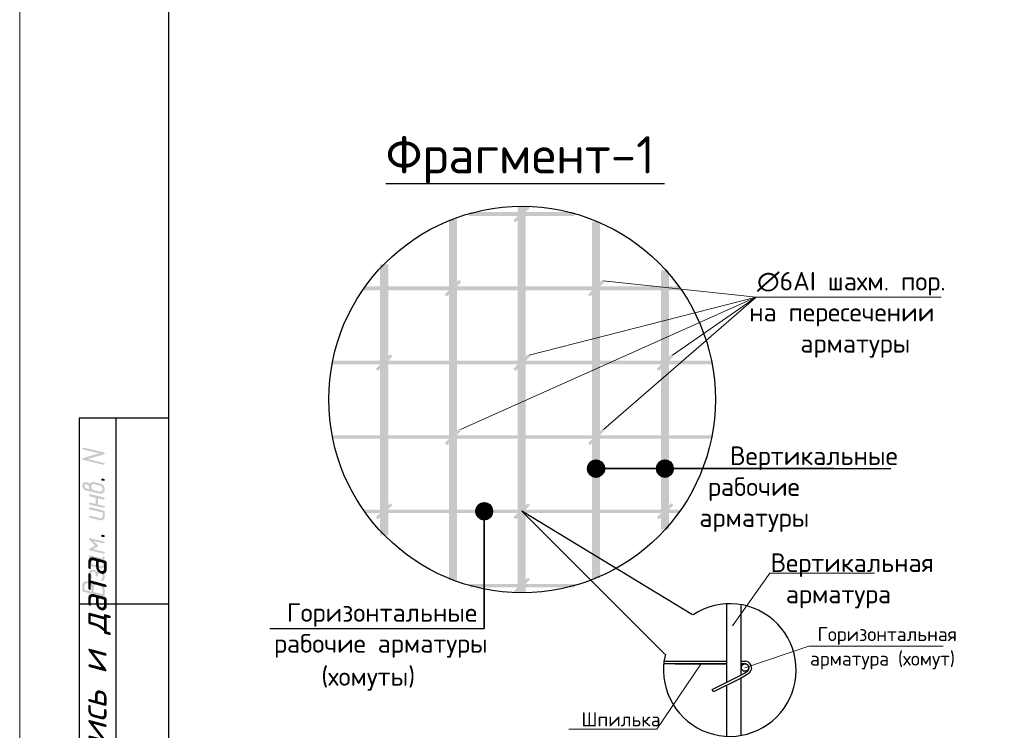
# Model space of a CAD drawing. Header units: millimetres. Extents: x -2765404 to 11272, y -239948 to 1313256.
# Tile 39 of 85: x -121539 to -108304, y -141489 to -131933. Entities that reach past the tile are written whole.
import ezdxf

# ---------------------------------------------------------------- set-up
doc = ezdxf.new("R2010")
doc.units = ezdxf.units.MM
for name, color, linetype in [('PDF _0', 7, 'Continuous'), ('PDF _Текст', 7, 'Continuous'), ('PDF _ЭМ', 7, 'Continuous')]:
    doc.layers.add(name, color=color, linetype=linetype)
doc.styles.add('PDF ISOCPEUR', font='isocpeur.ttf')
doc.styles.add('PDF ISOCPEUR Italic', font='isocpeui.ttf')

msp = doc.modelspace()

# ---------------------------------------------------------------- hatches: boundary and pattern name
at = {"layer": 'PDF _ЭМ', "transparency": 33554559}
for points in [[(-120687.6, -137827.1), (-120467.7, -137764.9), (-120687.6, -137712.3), (-120687.6, -137712.3), (-120692.4, -137707.5), (-120697.2, -137707.5), (-120697.2, -137702.8), (-120697.2, -137702.8), (-120697.2, -137698), (-120692.4, -137693.2), (-120692.4, -137688.4), (-120687.6, -137688.4), (-120687.6, -137688.4), (-120682.9, -137688.4), (-120678.1, -137688.4), (-120678.1, -137688.4), (-120405.6, -137750.6), (-120405.6, -137755.3), (-120400.8, -137755.3), (-120396, -137760.1), (-120396, -137764.9), (-120396, -137764.9), (-120396, -137769.7), (-120400.8, -137774.5), (-120400.8, -137774.5), (-120405.6, -137779.2), (-120405.6, -137779.2), (-120625.5, -137841.4), (-120405.6, -137894), (-120405.6, -137894), (-120400.8, -137894), (-120396, -137898.8), (-120396, -137903.6), (-120396, -137903.6), (-120396, -137908.3), (-120400.8, -137913.1), (-120400.8, -137913.1), (-120405.6, -137917.9), (-120410.3, -137917.9), (-120410.3, -137917.9), (-120415.1, -137917.9), (-120415.1, -137917.9), (-120687.6, -137851), (-120687.6, -137851), (-120692.4, -137851), (-120697.2, -137846.2), (-120697.2, -137841.4), (-120697.2, -137841.4), (-120697.2, -137836.6), (-120692.4, -137831.8), (-120692.4, -137831.8), (-120687.6, -137827.1), (-120687.6, -137827.1)], [(-120415.1, -138133), (-120429.5, -138133), (-120434.3, -138128.3), (-120439, -138128.3), (-120439, -138123.5), (-120439, -138118.7), (-120439, -138118.7), (-120439, -138113.9), (-120439, -138109.1), (-120439, -138109.1), (-120434.3, -138104.3), (-120429.5, -138104.3), (-120424.7, -138104.3), (-120424.7, -138104.3), (-120424.7, -138104.3), (-120405.6, -138109.1), (-120405.6, -138109.1), (-120400.8, -138113.9), (-120396, -138113.9), (-120396, -138118.7), (-120396, -138123.5), (-120396, -138123.5), (-120396, -138128.3), (-120400.8, -138133), (-120405.6, -138133), (-120405.6, -138133), (-120410.3, -138133), (-120415.1, -138133), (-120415.1, -138133)], [(-120486.8, -138367.3), (-120486.8, -138453.4), (-120405.6, -138472.5), (-120405.6, -138472.5), (-120400.8, -138472.5), (-120396, -138477.3), (-120396, -138482), (-120396, -138482), (-120396, -138486.8), (-120400.8, -138491.6), (-120400.8, -138491.6), (-120405.6, -138496.4), (-120410.3, -138496.4), (-120410.3, -138496.4), (-120415.1, -138496.4), (-120415.1, -138496.4), (-120596.8, -138453.4), (-120601.6, -138453.4), (-120601.6, -138448.6), (-120606.4, -138448.6), (-120606.4, -138443.8), (-120606.4, -138439), (-120606.4, -138434.2), (-120601.6, -138434.2), (-120601.6, -138429.4), (-120596.8, -138429.4), (-120592, -138429.4), (-120592, -138424.7), (-120587.2, -138429.4), (-120587.2, -138429.4), (-120515.5, -138443.8), (-120515.5, -138362.5), (-120596.8, -138343.4), (-120601.6, -138338.6), (-120601.6, -138338.6), (-120606.4, -138333.8), (-120606.4, -138329.1), (-120606.4, -138329.1), (-120606.4, -138324.3), (-120606.4, -138319.5), (-120601.6, -138319.5), (-120601.6, -138314.7), (-120596.8, -138314.7), (-120592, -138314.7), (-120587.2, -138314.7), (-120587.2, -138314.7), (-120405.6, -138357.7), (-120405.6, -138362.5), (-120400.8, -138362.5), (-120396, -138367.3), (-120396, -138367.3), (-120396, -138372.1), (-120396, -138376.9), (-120400.8, -138376.9), (-120400.8, -138381.6), (-120405.6, -138381.6), (-120410.3, -138386.4), (-120410.3, -138386.4), (-120415.1, -138386.4), (-120415.1, -138386.4)], [(-120596.8, -138520.3), (-120601.6, -138515.5), (-120601.6, -138515.5), (-120606.4, -138510.7), (-120606.4, -138510.7), (-120606.4, -138505.9), (-120606.4, -138501.2), (-120606.4, -138496.4), (-120601.6, -138496.4), (-120601.6, -138496.4), (-120596.8, -138491.6), (-120592, -138491.6), (-120587.2, -138491.6), (-120587.2, -138491.6), (-120410.3, -138534.6), (-120405.6, -138539.4), (-120405.6, -138539.4), (-120400.8, -138539.4), (-120396, -138544.2), (-120396, -138549), (-120396, -138553.8), (-120396, -138553.8), (-120396, -138625.5), (-120396, -138625.5), (-120396, -138630.2), (-120396, -138635), (-120400.8, -138639.8), (-120400.8, -138644.6), (-120405.6, -138644.6), (-120405.6, -138649.4), (-120410.3, -138654.2), (-120410.3, -138654.2), (-120415.1, -138654.2), (-120419.9, -138658.9), (-120419.9, -138658.9), (-120424.7, -138663.7), (-120429.5, -138663.7), (-120434.3, -138663.7), (-120439, -138663.7), (-120443.8, -138663.7), (-120443.8, -138663.7), (-120448.6, -138663.7), (-120453.4, -138663.7), (-120458.2, -138663.7), (-120596.8, -138630.2), (-120601.6, -138630.2), (-120601.6, -138625.5), (-120606.4, -138625.5), (-120606.4, -138620.7), (-120606.4, -138615.9), (-120606.4, -138615.9), (-120606.4, -138611.1), (-120601.6, -138606.3), (-120601.6, -138606.3), (-120596.8, -138606.3), (-120592, -138606.3), (-120587.2, -138606.3), (-120587.2, -138606.3), (-120458.2, -138635), (-120453.4, -138639.8), (-120448.6, -138639.8), (-120443.8, -138639.8), (-120439, -138639.8), (-120439, -138635), (-120434.3, -138635), (-120429.5, -138635), (-120429.5, -138630.2), (-120429.5, -138625.5), (-120424.7, -138620.7), (-120424.7, -138620.7), (-120424.7, -138615.9), (-120424.7, -138558.5)], [(-120549, -138941), (-120491.6, -138998.4), (-120486.8, -139003.2), (-120486.8, -139007.9), (-120486.8, -139007.9), (-120486.8, -139012.7), (-120486.8, -139017.5), (-120491.6, -139022.3), (-120491.6, -139022.3), (-120553.8, -139051), (-120405.6, -139089.2), (-120405.6, -139089.2), (-120400.8, -139094), (-120396, -139094), (-120396, -139098.8), (-120396, -139103.6), (-120396, -139103.6), (-120400.8, -139108.3), (-120400.8, -139113.1), (-120405.6, -139113.1), (-120410.3, -139113.1), (-120410.3, -139113.1), (-120415.1, -139113.1), (-120415.1, -139113.1), (-120596.8, -139070.1), (-120601.6, -139070.1), (-120601.6, -139065.3), (-120606.4, -139065.3), (-120606.4, -139060.5), (-120606.4, -139060.5), (-120606.4, -139055.7), (-120606.4, -139051), (-120601.6, -139046.2), (-120601.6, -139046.2), (-120525.1, -139007.9), (-120601.6, -138926.7), (-120606.4, -138926.7), (-120606.4, -138921.9), (-120606.4, -138917.1), (-120606.4, -138912.3), (-120606.4, -138912.3), (-120601.6, -138907.5), (-120601.6, -138907.5), (-120596.8, -138907.5), (-120592, -138907.5), (-120587.2, -138907.5), (-120587.2, -138907.5), (-120405.6, -138950.6), (-120405.6, -138950.6), (-120400.8, -138950.6), (-120396, -138955.3), (-120396, -138960.1), (-120396, -138960.1), (-120396, -138964.9), (-120400.8, -138969.7), (-120400.8, -138969.7), (-120405.6, -138974.5), (-120410.3, -138974.5), (-120410.3, -138974.5), (-120415.1, -138974.5), (-120415.1, -138974.5)], [(-120415.1, -138888.4), (-120429.5, -138888.4), (-120434.3, -138883.6), (-120439, -138883.6), (-120439, -138878.9), (-120439, -138874.1), (-120439, -138874.1), (-120439, -138869.3), (-120439, -138864.5), (-120439, -138864.5), (-120434.3, -138859.7), (-120429.5, -138859.7), (-120424.7, -138859.7), (-120424.7, -138859.7), (-120424.7, -138859.7), (-120405.6, -138864.5), (-120405.6, -138864.5), (-120400.8, -138869.3), (-120396, -138869.3), (-120396, -138874.1), (-120396, -138878.9), (-120396, -138883.6), (-120396, -138883.6), (-120400.8, -138888.4), (-120405.6, -138888.4), (-120405.6, -138888.4), (-120410.3, -138893.2), (-120415.1, -138888.4), (-120415.1, -138888.4)], [(-120415.1, -139476.5), (-120415.1, -139476.5), (-120419.9, -139481.2), (-120424.7, -139481.2), (-120424.7, -139481.2), (-120429.5, -139481.2), (-120434.3, -139476.5), (-120439, -139476.5), (-120439, -139471.7), (-120439, -139471.7), (-120439, -139466.9), (-120439, -139462.1), (-120439, -139462.1), (-120439, -139457.3), (-120434.3, -139452.6), (-120434.3, -139447.8), (-120429.5, -139443), (-120429.5, -139438.2), (-120429.5, -139438.2), (-120424.7, -139433.4), (-120424.7, -139428.7), (-120424.7, -139423.9), (-120424.7, -139423.9), (-120424.7, -139409.5), (-120424.7, -139409.5), (-120429.5, -139404.7), (-120429.5, -139400), (-120429.5, -139395.2), (-120429.5, -139395.2), (-120434.3, -139390.4), (-120434.3, -139385.6), (-120439, -139385.6), (-120443.8, -139380.8), (-120443.8, -139380.8), (-120448.6, -139380.8), (-120453.4, -139376.1), (-120458.2, -139376.1), (-120462.9, -139376.1), (-120467.7, -139376.1), (-120467.7, -139376.1), (-120472.5, -139376.1), (-120477.3, -139376.1), (-120477.3, -139376.1), (-120482.1, -139380.8), (-120482.1, -139380.8), (-120486.8, -139385.6), (-120486.8, -139390.4), (-120486.8, -139395.2), (-120486.8, -139395.2), (-120486.8, -139409.5), (-120486.8, -139414.3), (-120486.8, -139414.3), (-120491.6, -139419.1), (-120496.4, -139419.1), (-120496.4, -139419.1), (-120501.2, -139423.9), (-120506, -139419.1), (-120510.7, -139419.1), (-120510.7, -139419.1), (-120515.5, -139414.3), (-120515.5, -139409.5), (-120515.5, -139409.5), (-120515.5, -139390.4), (-120515.5, -139385.6), (-120515.5, -139380.8), (-120520.3, -139376.1), (-120520.3, -139376.1), (-120520.3, -139371.3), (-120525.1, -139366.5), (-120525.1, -139366.5), (-120529.9, -139361.7), (-120534.7, -139361.7), (-120534.7, -139356.9), (-120539.4, -139356.9), (-120544.2, -139356.9), (-120544.2, -139356.9), (-120549, -139352.2), (-120553.8, -139352.2), (-120558.6, -139352.2), (-120563.3, -139352.2), (-120563.3, -139356.9), (-120568.1, -139356.9), (-120572.9, -139356.9), (-120572.9, -139361.7), (-120572.9, -139366.5), (-120577.7, -139366.5), (-120577.7, -139371.3), (-120577.7, -139376.1), (-120577.7, -139390.4), (-120577.7, -139390.4), (-120577.7, -139395.2), (-120572.9, -139400), (-120572.9, -139404.7), (-120572.9, -139409.5), (-120568.1, -139414.3), (-120568.1, -139414.3), (-120568.1, -139419.1), (-120563.3, -139423.9), (-120563.3, -139428.7), (-120563.3, -139428.7), (-120563.3, -139433.4), (-120563.3, -139433.4), (-120563.3, -139438.2), (-120568.1, -139438.2), (-120568.1, -139443), (-120572.9, -139443), (-120577.7, -139443), (-120582.5, -139443), (-120587.2, -139443), (-120587.2, -139438.2), (-120592, -139438.2), (-120592, -139433.4), (-120596.8, -139428.7), (-120596.8, -139423.9), (-120596.8, -139423.9), (-120601.6, -139419.1), (-120601.6, -139414.3), (-120601.6, -139409.5), (-120601.6, -139404.7), (-120606.4, -139404.7), (-120606.4, -139400), (-120606.4, -139395.2), (-120606.4, -139390.4), (-120606.4, -139385.6), (-120606.4, -139380.8), (-120606.4, -139366.5), (-120606.4, -139361.7), (-120606.4, -139361.7), (-120606.4, -139356.9), (-120601.6, -139352.2), (-120601.6, -139347.4), (-120596.8, -139347.4), (-120596.8, -139342.6), (-120592, -139337.8), (-120592, -139337.8), (-120587.2, -139333), (-120587.2, -139333), (-120582.5, -139328.3), (-120577.7, -139328.3), (-120572.9, -139328.3), (-120568.1, -139328.3), (-120563.3, -139328.3), (-120558.6, -139323.5), (-120558.6, -139323.5), (-120553.8, -139323.5), (-120549, -139328.3), (-120544.2, -139328.3), (-120539.4, -139328.3), (-120534.7, -139328.3), (-120529.9, -139333), (-120525.1, -139333), (-120525.1, -139337.8), (-120520.3, -139337.8), (-120515.5, -139342.6), (-120510.7, -139342.6), (-120510.7, -139347.4), (-120506, -139347.4), (-120506, -139352.2), (-120501.2, -139352.2), (-120501.2, -139356.9), (-120501.2, -139361.7), (-120496.4, -139356.9), (-120491.6, -139352.2), (-120491.6, -139352.2), (-120486.8, -139352.2), (-120482.1, -139347.4), (-120477.3, -139347.4), (-120472.5, -139347.4), (-120467.7, -139347.4), (-120462.9, -139347.4), (-120458.2, -139347.4), (-120458.2, -139347.4), (-120453.4, -139352.2), (-120443.8, -139352.2), (-120443.8, -139352.2), (-120439, -139352.2), (-120434.3, -139356.9), (-120429.5, -139356.9), (-120424.7, -139361.7), (-120419.9, -139361.7), (-120419.9, -139366.5), (-120415.1, -139366.5), (-120410.3, -139371.3), (-120410.3, -139371.3), (-120410.3, -139376.1), (-120405.6, -139380.8), (-120405.6, -139380.8), (-120400.8, -139385.6), (-120400.8, -139390.4), (-120400.8, -139390.4), (-120400.8, -139395.2), (-120396, -139400), (-120396, -139404.7), (-120396, -139409.5), (-120396, -139414.3), (-120396, -139419.1), (-120396, -139433.4), (-120396, -139438.2), (-120396, -139438.2), (-120396, -139443), (-120400.8, -139447.8), (-120400.8, -139452.6), (-120400.8, -139452.6), (-120405.6, -139457.3), (-120405.6, -139462.1), (-120410.3, -139466.9), (-120410.3, -139471.7), (-120415.1, -139476.5), (-120415.1, -139476.5)]]:
    msp.add_hatch(color=256, dxfattribs=at).paths.add_polyline_path(points)
h = msp.add_hatch(color=256, dxfattribs=at)
h.paths.add_polyline_path([(-120596.8, -138247.8), (-120596.8, -138243), (-120601.6, -138238.2), (-120601.6, -138233.4), (-120601.6, -138228.7), (-120606.4, -138228.7), (-120606.4, -138223.9), (-120606.4, -138219.1), (-120606.4, -138214.3), (-120606.4, -138209.5), (-120606.4, -138209.5), (-120606.4, -138204.7), (-120611.1, -138200), (-120611.1, -138200), (-120615.9, -138195.2), (-120620.7, -138190.4), (-120620.7, -138190.4), (-120625.5, -138185.6), (-120630.3, -138185.6), (-120635.1, -138180.8), (-120639.8, -138180.8), (-120639.8, -138180.8), (-120644.6, -138180.8), (-120649.4, -138180.8), (-120649.4, -138180.8), (-120654.2, -138180.8), (-120659, -138180.8), (-120659, -138185.6), (-120663.7, -138185.6), (-120663.7, -138190.4), (-120663.7, -138195.2), (-120668.5, -138200), (-120668.5, -138200), (-120668.5, -138204.7), (-120663.7, -138209.5), (-120663.7, -138214.3), (-120663.7, -138219.1), (-120663.7, -138219.1), (-120659, -138223.9), (-120659, -138228.7), (-120654.2, -138228.7), (-120649.4, -138233.4), (-120649.4, -138233.4), (-120644.6, -138233.4), (-120639.8, -138238.2), (-120635.1, -138238.2)], flags=0)
h.paths.add_polyline_path([(-120635.1, -138266.9), (-120639.8, -138262.1), (-120644.6, -138262.1), (-120649.4, -138262.1), (-120654.2, -138257.3), (-120659, -138257.3), (-120663.7, -138257.3), (-120668.5, -138252.6), (-120673.3, -138252.6), (-120673.3, -138247.8), (-120678.1, -138247.8), (-120678.1, -138243), (-120682.9, -138243), (-120682.9, -138238.2), (-120687.6, -138233.4), (-120687.6, -138233.4), (-120692.4, -138228.7), (-120692.4, -138223.9), (-120692.4, -138219.1), (-120692.4, -138219.1), (-120697.2, -138214.3), (-120697.2, -138209.5), (-120697.2, -138204.7), (-120697.2, -138200), (-120697.2, -138195.2), (-120697.2, -138190.4), (-120697.2, -138185.6), (-120692.4, -138180.8), (-120692.4, -138180.8), (-120692.4, -138176.1), (-120687.6, -138171.3), (-120687.6, -138166.5), (-120682.9, -138166.5), (-120682.9, -138166.5), (-120678.1, -138161.7), (-120673.3, -138156.9), (-120673.3, -138156.9), (-120668.5, -138156.9), (-120663.7, -138152.2), (-120659, -138152.2), (-120654.2, -138152.2), (-120649.4, -138152.2), (-120649.4, -138152.2), (-120644.6, -138152.2), (-120639.8, -138152.2), (-120635.1, -138152.2), (-120630.3, -138152.2), (-120625.5, -138156.9), (-120620.7, -138156.9), (-120620.7, -138156.9), (-120615.9, -138161.7), (-120611.1, -138161.7), (-120606.4, -138166.5), (-120606.4, -138171.3), (-120601.6, -138171.3), (-120601.6, -138176.1), (-120601.6, -138176.1), (-120596.8, -138171.3), (-120596.8, -138171.3), (-120592, -138166.5), (-120592, -138161.7), (-120587.2, -138161.7), (-120582.5, -138156.9), (-120577.7, -138156.9), (-120577.7, -138156.9), (-120572.9, -138152.2), (-120568.1, -138152.2), (-120563.3, -138152.2), (-120558.6, -138152.2), (-120553.8, -138147.4), (-120549, -138147.4), (-120549, -138147.4), (-120544.2, -138147.4), (-120539.4, -138147.4), (-120534.7, -138152.2), (-120529.9, -138152.2), (-120472.5, -138166.5), (-120467.7, -138166.5), (-120462.9, -138166.5), (-120458.2, -138171.3), (-120453.4, -138171.3), (-120448.6, -138171.3), (-120443.8, -138176.1), (-120439, -138176.1), (-120434.3, -138180.8), (-120429.5, -138180.8), (-120429.5, -138185.6), (-120424.7, -138185.6), (-120419.9, -138185.6), (-120419.9, -138190.4), (-120415.1, -138195.2), (-120415.1, -138195.2), (-120410.3, -138200), (-120410.3, -138200), (-120405.6, -138204.7), (-120405.6, -138209.5), (-120405.6, -138209.5), (-120400.8, -138214.3), (-120400.8, -138219.1), (-120400.8, -138223.9), (-120400.8, -138228.7), (-120396, -138233.4), (-120396, -138233.4), (-120396, -138238.2), (-120396, -138243), (-120396, -138247.8), (-120396, -138252.6), (-120396, -138257.3), (-120396, -138262.1), (-120396, -138266.9), (-120400.8, -138271.7), (-120400.8, -138271.7), (-120400.8, -138276.5), (-120405.6, -138281.2), (-120405.6, -138286), (-120410.3, -138286), (-120410.3, -138290.8), (-120415.1, -138290.8), (-120415.1, -138295.6), (-120419.9, -138295.6), (-120424.7, -138300.4), (-120429.5, -138300.4), (-120429.5, -138300.4), (-120434.3, -138305.1), (-120439, -138305.1), (-120443.8, -138305.1), (-120448.6, -138305.1), (-120453.4, -138305.1), (-120453.4, -138305.1), (-120458.2, -138305.1), (-120462.9, -138305.1), (-120467.7, -138305.1), (-120472.5, -138305.1)], flags=0)
h.paths.add_polyline_path([(-120472.5, -138195.2), (-120529.9, -138180.8), (-120534.7, -138176.1), (-120539.4, -138176.1), (-120544.2, -138176.1), (-120549, -138176.1), (-120553.8, -138176.1), (-120558.6, -138176.1), (-120558.6, -138180.8), (-120563.3, -138180.8), (-120568.1, -138180.8), (-120568.1, -138185.6), (-120572.9, -138185.6), (-120572.9, -138190.4), (-120572.9, -138195.2), (-120572.9, -138195.2), (-120577.7, -138200), (-120577.7, -138204.7), (-120577.7, -138209.5), (-120577.7, -138214.3), (-120577.7, -138219.1), (-120572.9, -138223.9), (-120572.9, -138228.7), (-120572.9, -138228.7), (-120572.9, -138233.4), (-120568.1, -138238.2), (-120568.1, -138238.2), (-120568.1, -138243), (-120563.3, -138247.8), (-120558.6, -138247.8), (-120558.6, -138252.6), (-120553.8, -138252.6), (-120549, -138257.3), (-120549, -138257.3), (-120544.2, -138257.3), (-120539.4, -138262.1), (-120534.7, -138262.1), (-120529.9, -138262.1), (-120472.5, -138276.5), (-120467.7, -138276.5), (-120462.9, -138281.2), (-120458.2, -138281.2), (-120453.4, -138281.2), (-120448.6, -138281.2), (-120448.6, -138276.5), (-120443.8, -138276.5), (-120439, -138276.5), (-120439, -138276.5), (-120434.3, -138271.7), (-120434.3, -138266.9), (-120429.5, -138266.9), (-120429.5, -138262.1), (-120429.5, -138257.3), (-120424.7, -138252.6), (-120424.7, -138247.8), (-120424.7, -138247.8), (-120424.7, -138243), (-120424.7, -138238.2), (-120429.5, -138233.4), (-120429.5, -138228.7), (-120429.5, -138223.9), (-120429.5, -138223.9), (-120434.3, -138219.1), (-120434.3, -138214.3), (-120439, -138214.3), (-120439, -138209.5), (-120443.8, -138209.5), (-120443.8, -138204.7), (-120448.6, -138204.7), (-120453.4, -138200), (-120453.4, -138200), (-120458.2, -138195.2), (-120462.9, -138195.2), (-120467.7, -138195.2), (-120472.5, -138195.2)], flags=0)
h = msp.add_hatch(color=256, dxfattribs=at)
h.paths.add_polyline_path([(-120424.7, -139261.3), (-120424.7, -139232.6), (-120424.7, -139232.6), (-120429.5, -139227.9), (-120429.5, -139223.1), (-120429.5, -139218.3), (-120434.3, -139213.5), (-120434.3, -139213.5), (-120439, -139208.7), (-120443.8, -139204), (-120443.8, -139204), (-120448.6, -139199.2), (-120453.4, -139199.2), (-120458.2, -139199.2), (-120577.7, -139170.5), (-120577.7, -139227.9), (-120577.7, -139227.9), (-120577.7, -139232.6), (-120572.9, -139237.4), (-120572.9, -139242.2), (-120572.9, -139247), (-120568.1, -139247), (-120568.1, -139251.8), (-120563.3, -139251.8), (-120558.6, -139256.5), (-120558.6, -139256.5), (-120553.8, -139256.5), (-120549, -139261.3), (-120544.2, -139261.3), (-120458.2, -139280.4), (-120453.4, -139285.2), (-120448.6, -139285.2), (-120443.8, -139285.2), (-120443.8, -139285.2), (-120439, -139280.4), (-120434.3, -139280.4), (-120429.5, -139280.4), (-120429.5, -139275.7), (-120429.5, -139270.9), (-120424.7, -139270.9), (-120424.7, -139266.1), (-120424.7, -139261.3)], flags=0)
h.paths.add_polyline_path([(-120396, -139270.9), (-120396, -139275.7), (-120396, -139275.7), (-120396, -139280.4), (-120400.8, -139285.2), (-120400.8, -139290), (-120405.6, -139290), (-120405.6, -139294.8), (-120410.3, -139299.6), (-120410.3, -139299.6), (-120415.1, -139304.3), (-120415.1, -139304.3), (-120419.9, -139309.1), (-120424.7, -139309.1), (-120429.5, -139309.1), (-120434.3, -139309.1), (-120439, -139313.9), (-120443.8, -139313.9), (-120443.8, -139313.9), (-120448.6, -139313.9), (-120453.4, -139309.1), (-120458.2, -139309.1), (-120544.2, -139290), (-120553.8, -139285.2), (-120558.6, -139285.2), (-120563.3, -139285.2), (-120568.1, -139280.4), (-120568.1, -139280.4), (-120572.9, -139280.4), (-120577.7, -139275.7), (-120582.5, -139275.7), (-120582.5, -139270.9), (-120587.2, -139270.9), (-120592, -139266.1), (-120592, -139266.1), (-120592, -139266.1), (-120596.8, -139261.3), (-120596.8, -139256.5), (-120596.8, -139256.5), (-120601.6, -139251.8), (-120601.6, -139247), (-120601.6, -139242.2), (-120606.4, -139242.2), (-120606.4, -139237.4), (-120606.4, -139232.6), (-120606.4, -139227.9), (-120606.4, -139223.1), (-120606.4, -139218.3), (-120606.4, -139146.6), (-120606.4, -139146.6), (-120601.6, -139141.8), (-120601.6, -139141.8), (-120596.8, -139137), (-120592, -139137), (-120592, -139137), (-120439, -139175.3), (-120439, -139175.3), (-120439, -139175.3), (-120434.3, -139175.3), (-120429.5, -139170.5), (-120429.5, -139170.5), (-120424.7, -139165.7), (-120424.7, -139165.7), (-120424.7, -139160.9), (-120424.7, -139156.1), (-120419.9, -139156.1), (-120419.9, -139151.4), (-120415.1, -139151.4), (-120410.3, -139156.1), (-120405.6, -139156.1), (-120405.6, -139156.1), (-120400.8, -139160.9), (-120396, -139160.9), (-120396, -139165.7), (-120396, -139170.5), (-120396, -139170.5), (-120396, -139175.3), (-120396, -139180), (-120400.8, -139184.8), (-120400.8, -139189.6), (-120400.8, -139189.6), (-120405.6, -139194.4), (-120405.6, -139194.4), (-120410.3, -139199.2), (-120415.1, -139199.2), (-120410.3, -139199.2), (-120410.3, -139204), (-120405.6, -139208.7), (-120405.6, -139208.7), (-120400.8, -139213.5), (-120400.8, -139218.3), (-120400.8, -139218.3), (-120396, -139223.1), (-120396, -139227.9), (-120396, -139232.6), (-120396, -139237.4), (-120396, -139242.2)], flags=0)
h = msp.add_hatch(color=256, dxfattribs=at)
h.paths.add_polyline_path([(-120563.3, -139529.1), (-120558.6, -139524.3), (-120553.8, -139524.3), (-120553.8, -139519.5), (-120549, -139519.5), (-120544.2, -139514.7), (-120544.2, -139514.7), (-120539.4, -139509.9), (-120534.7, -139509.9), (-120529.9, -139505.1), (-120525.1, -139505.1), (-120525.1, -139505.1), (-120520.3, -139505.1), (-120515.5, -139505.1), (-120510.7, -139505.1), (-120506, -139500.4), (-120501.2, -139505.1), (-120496.4, -139505.1), (-120491.6, -139505.1), (-120486.8, -139505.1), (-120486.8, -139505.1), (-120482.1, -139505.1), (-120477.3, -139509.9), (-120472.5, -139509.9), (-120467.7, -139509.9), (-120462.9, -139514.7), (-120458.2, -139514.7), (-120453.4, -139514.7), (-120448.6, -139519.5), (-120448.6, -139519.5), (-120443.8, -139524.3), (-120439, -139524.3), (-120434.3, -139529.1), (-120434.3, -139529.1), (-120429.5, -139533.8), (-120424.7, -139533.8), (-120424.7, -139538.6), (-120419.9, -139538.6), (-120419.9, -139543.4), (-120415.1, -139548.2), (-120415.1, -139548.2), (-120410.3, -139553), (-120410.3, -139557.7), (-120405.6, -139562.5), (-120405.6, -139562.5), (-120405.6, -139567.3), (-120405.6, -139567.3), (-120400.8, -139572.1), (-120400.8, -139576.9), (-120400.8, -139581.6), (-120400.8, -139586.4), (-120396, -139586.4), (-120396, -139591.2), (-120396, -139596), (-120396, -139600.8), (-120396, -139605.5), (-120396, -139610.3), (-120396, -139610.3), (-120396, -139682), (-120396, -139686.8), (-120400.8, -139686.8), (-120400.8, -139691.6), (-120405.6, -139691.6), (-120405.6, -139691.6), (-120410.3, -139691.6), (-120410.3, -139691.6), (-120682.9, -139624.7), (-120687.6, -139624.7), (-120687.6, -139624.7), (-120692.4, -139619.9), (-120692.4, -139615.1), (-120697.2, -139615.1), (-120697.2, -139610.3), (-120697.2, -139610.3), (-120697.2, -139538.6), (-120697.2, -139533.8), (-120697.2, -139529.1), (-120697.2, -139524.3), (-120692.4, -139519.5), (-120692.4, -139519.5), (-120692.4, -139514.7), (-120687.6, -139509.9), (-120687.6, -139509.9), (-120682.9, -139505.1), (-120682.9, -139500.4), (-120678.1, -139500.4), (-120673.3, -139495.6), (-120673.3, -139495.6), (-120668.5, -139490.8), (-120663.7, -139490.8), (-120659, -139490.8), (-120654.2, -139486), (-120654.2, -139486), (-120649.4, -139486), (-120644.6, -139486), (-120639.8, -139486), (-120635.1, -139486), (-120630.3, -139486), (-120625.5, -139486), (-120620.7, -139486), (-120620.7, -139486), (-120615.9, -139486), (-120611.1, -139490.8), (-120606.4, -139490.8), (-120601.6, -139490.8), (-120596.8, -139495.6), (-120592, -139495.6), (-120587.2, -139500.4), (-120587.2, -139500.4), (-120582.5, -139505.1), (-120577.7, -139505.1), (-120577.7, -139509.9), (-120572.9, -139509.9), (-120572.9, -139514.7), (-120568.1, -139514.7), (-120568.1, -139519.5), (-120563.3, -139524.3), (-120563.3, -139524.3), (-120563.3, -139529.1)], flags=0)
h.paths.add_polyline_path([(-120668.5, -139600.8), (-120577.7, -139624.7), (-120577.7, -139567.3), (-120577.7, -139562.5), (-120577.7, -139557.7), (-120577.7, -139557.7), (-120577.7, -139553), (-120582.5, -139548.2), (-120582.5, -139543.4), (-120582.5, -139538.6), (-120587.2, -139538.6), (-120587.2, -139533.8), (-120592, -139529.1), (-120596.8, -139529.1), (-120601.6, -139524.3), (-120601.6, -139524.3), (-120601.6, -139524.3), (-120606.4, -139519.5), (-120611.1, -139519.5), (-120615.9, -139514.7), (-120620.7, -139514.7), (-120625.5, -139514.7), (-120630.3, -139514.7), (-120635.1, -139514.7), (-120635.1, -139514.7), (-120639.8, -139514.7), (-120644.6, -139514.7), (-120649.4, -139514.7), (-120649.4, -139514.7), (-120654.2, -139519.5), (-120659, -139519.5), (-120659, -139524.3), (-120659, -139524.3), (-120663.7, -139529.1), (-120663.7, -139529.1), (-120663.7, -139533.8), (-120663.7, -139538.6), (-120668.5, -139543.4), (-120668.5, -139543.4)], flags=0)
h.paths.add_polyline_path([(-120544.2, -139629.4), (-120424.7, -139658.1), (-120424.7, -139605.5), (-120424.7, -139600.8), (-120424.7, -139596), (-120429.5, -139591.2), (-120429.5, -139586.4), (-120429.5, -139581.6), (-120429.5, -139581.6), (-120434.3, -139576.9), (-120434.3, -139572.1), (-120434.3, -139567.3), (-120439, -139567.3), (-120439, -139562.5), (-120443.8, -139557.7), (-120448.6, -139557.7), (-120448.6, -139553), (-120453.4, -139548.2), (-120453.4, -139548.2), (-120458.2, -139548.2), (-120462.9, -139543.4), (-120467.7, -139543.4), (-120467.7, -139538.6), (-120472.5, -139538.6), (-120477.3, -139533.8), (-120482.1, -139533.8), (-120486.8, -139533.8), (-120491.6, -139533.8), (-120496.4, -139533.8), (-120501.2, -139529.1), (-120501.2, -139529.1), (-120506, -139529.1), (-120510.7, -139529.1), (-120515.5, -139533.8), (-120515.5, -139533.8), (-120520.3, -139533.8), (-120525.1, -139533.8), (-120529.9, -139533.8), (-120529.9, -139538.6), (-120534.7, -139538.6), (-120534.7, -139543.4), (-120539.4, -139543.4), (-120539.4, -139548.2), (-120544.2, -139553), (-120544.2, -139553), (-120544.2, -139557.7), (-120544.2, -139562.5), (-120544.2, -139567.3), (-120544.2, -139572.1), (-120544.2, -139576.9)], flags=0)

# ---------------------------------------------------------------- linework, layer by layer
at = {"layer": 'PDF _0', "lineweight": 25}
for points in [[(-116619.1, -134136.2), (-113468.5, -134136.2), (-112870.9, -134136.2)], [(-112741.8, -137970.5), (-112612.7, -137970.5), (-110595.2, -137970.5), (-109830.3, -137970.5)], [(-112493.2, -139935.4), (-114788, -138544.2), (-112866.1, -140466.1)], [(-118177.7, -140121.9), (-115294.8, -140121.9), (-115294.8, -138792.8), (-115294.8, -138668.5), (-115294.8, -138792.8), (-115294.8, -140121.9)]]:
    msp.add_lwpolyline(points, dxfattribs=at)
at = {"layer": 'PDF _0', "lineweight": 13}
for points in [[(-113693.2, -135446.2), (-111637.4, -135666.1), (-114692.4, -136445.4)], [(-113693.2, -137444.6), (-111637.4, -135666.1), (-115615.1, -137444.6)], [(-112765.7, -136445.4), (-111637.4, -135666.1), (-109151.4, -135666.1)], [(-111957.8, -140083.6), (-111455.8, -139376.1), (-110050.2, -139376.1)], [(-111790.4, -140647.8), (-110929.9, -140356.1), (-109127.5, -140356.1)], [(-112383.3, -140600), (-112976.1, -141474.9), (-114157, -141474.9)]]:
    msp.add_lwpolyline(points, dxfattribs=at)
at = {"layer": 'PDF _0', "lineweight": 0}
for points in [[(-113693.2, -135446.2), (-113693.2, -135446.2), (-113693.2, -135446.2)], [(-114692.4, -136445.4), (-114692.4, -136445.4), (-114692.4, -136445.4)], [(-112765.7, -136445.4), (-112765.7, -136445.4), (-112765.7, -136445.4)], [(-111790.4, -140647.8), (-111790.4, -140647.8), (-111790.4, -140647.8)]]:
    msp.add_lwpolyline(points, close=True, dxfattribs=at)
at = {"layer": 'PDF _0', "lineweight": 25}
for points in [[(-110595.2, -137970.5), (-113540.2, -137970.5), (-113664.5, -137970.5), (-113540.2, -137970.5)], [(-110595.2, -137970.5), (-113540.2, -137970.5), (-113664.5, -137970.5), (-113540.2, -137970.5)], [(-115294.8, -140121.9), (-115294.8, -138792.8), (-115294.8, -138668.5), (-115294.8, -138792.8)]]:
    msp.add_lwpolyline(points, close=True, dxfattribs=at)
at = {"layer": 'PDF _0', "lineweight": 30}
for points in [[(-112039, -139787.2), (-112039, -140843.8)], [(-111843, -139801.6), (-111843, -140743.4)], [(-112039, -140561.7), (-112885.2, -140561.7)], [(-112727.5, -140595.2), (-112039, -140595.2), (-112885.2, -140595.2)], [(-111699.6, -140652.6), (-111704.4, -140671.7), (-111713.9, -140690.8), (-111733.1, -140719.5), (-111771.3, -140748.2), (-111847.8, -140791.2), (-112211.1, -140972.9), (-112230.3, -140939.4), (-111862.1, -140757.7), (-111795.2, -140719.5), (-111761.7, -140695.6)], [(-111780.9, -140561.7), (-111843, -140561.7)], [(-111790.4, -140595.2), (-111843, -140595.2)], [(-111742.6, -140666.9), (-111737.8, -140662.1), (-111737.8, -140647.8)], [(-111843, -140786.4), (-111843, -141560.9)], [(-112039, -140886.8), (-112039, -141575.3)]]:
    msp.add_lwpolyline(points, dxfattribs=at)
at = {"layer": 'PDF _0', "lineweight": 25}
msp.add_circle((-114785.6, -137040.6), 2598.4, dxfattribs=at)
at = {"layer": 'PDF _0', "lineweight": 30}
msp.add_circle((-111788, -140645.4), 50.2, dxfattribs=at)
at = {"layer": 'PDF _0', "lineweight": 25}
msp.add_arc((-111993.6, -140678.9), 891.6, 166.22315, 123.49731, dxfattribs=at)
at = {"layer": 'PDF _0', "lineweight": 30}
for centre, radius, start, end in [((-111788, -140645.4), 50.2, 359.9057, 90.09414), ((-111792.8, -140650.2), 93.2, 0.60973, 81.0956), ((-111802.4, -140640.6), 69.3, 309.3118, 335.96263)]:
    msp.add_arc(centre, radius, start, end, dxfattribs=at)
at = {"layer": 'PDF _0', "color": 8, "true_color": 0x767676, "transparency": 33554559}
for points in [[(-114902.8, -134628.7), (-114874.1, -134657.3), (-114706.8, -134432.6)], [(-114874.1, -134657.3), (-114706.8, -134432.6), (-114678.1, -134461.3)], [(-115825.5, -135627.9), (-115796.8, -135656.5), (-115634.3, -135431.8)], [(-115796.8, -135656.5), (-115634.3, -135431.8), (-115605.6, -135460.5)], [(-113898.8, -135627.9), (-113874.9, -135656.5), (-113707.6, -135431.8)], [(-113874.9, -135656.5), (-113707.6, -135431.8), (-113678.9, -135460.5)], [(-116753, -136627.1), (-116724.3, -136655.7), (-116557, -136431)], [(-116724.3, -136655.7), (-116557, -136431), (-116528.3, -136459.7)], [(-114902.8, -136627.1), (-114874.1, -136655.7), (-114706.8, -136431)], [(-114874.1, -136655.7), (-114706.8, -136431), (-114678.1, -136459.7)], [(-112976.1, -136627.1), (-112947.4, -136655.7), (-112780.1, -136431)], [(-112947.4, -136655.7), (-112780.1, -136431), (-112751.4, -136459.7)], [(-115825.5, -137626.3), (-115796.8, -137654.9), (-115634.3, -137435)], [(-115796.8, -137654.9), (-115634.3, -137435), (-115605.6, -137458.9)], [(-113898.8, -137626.3), (-113874.9, -137654.9), (-113707.6, -137435)], [(-113874.9, -137654.9), (-113707.6, -137435), (-113678.9, -137458.9)], [(-116753, -138625.5), (-116724.3, -138654.2), (-116557, -138434.2)], [(-116724.3, -138654.2), (-116557, -138434.2), (-116528.3, -138462.9)], [(-114902.8, -138625.5), (-114874.1, -138654.2), (-114706.8, -138434.2)], [(-114874.1, -138654.2), (-114706.8, -138434.2), (-114678.1, -138462.9)], [(-112976.1, -138625.5), (-112947.4, -138654.2), (-112780.1, -138434.2)], [(-112947.4, -138654.2), (-112780.1, -138434.2), (-112751.4, -138462.9)], [(-114902.8, -139624.7), (-114874.1, -139653.4), (-114706.8, -139433.4)], [(-114874.1, -139653.4), (-114706.8, -139433.4), (-114678.1, -139462.1)]]:
    msp.add_solid(points, dxfattribs=at)
at = {"layer": 'PDF _0', "color": 32, "true_color": 0xb85b00, "transparency": 33554559}
for points in [[(-114735.4, -134447), (-114845.4, -134447), (-114735.4, -139639)], [(-114845.4, -134447), (-114735.4, -139639), (-114845.4, -139639)], [(-115658.2, -134619.1), (-115768.1, -134619.1), (-115658.2, -139471.7)], [(-115768.1, -134619.1), (-115658.2, -139471.7), (-115768.1, -139471.7)], [(-113736.2, -134647.8), (-113846.2, -134647.8), (-113736.2, -139443)], [(-113846.2, -134647.8), (-113736.2, -139443), (-113846.2, -139443)], [(-116585.6, -135221.5), (-116695.6, -135221.5), (-116585.6, -138869.3)], [(-116695.6, -135221.5), (-116585.6, -138869.3), (-116695.6, -138869.3)], [(-112808.8, -135302.8), (-112918.7, -135302.8), (-112808.8, -138788)], [(-112918.7, -135302.8), (-112808.8, -138788), (-112918.7, -138788)]]:
    msp.add_solid(points, dxfattribs=at)
at = {"layer": 'PDF _0', "color": 162, "true_color": 0x002db8, "transparency": 33554559}
for points in [[(-114085.2, -134571.3), (-114085.2, -134518.7), (-115495.6, -134571.3)], [(-114085.2, -134518.7), (-115495.6, -134571.3), (-115495.6, -134518.7)], [(-112670.1, -135570.5), (-112670.1, -135517.9), (-116910.7, -135570.5)], [(-112670.1, -135517.9), (-116910.7, -135570.5), (-116910.7, -135517.9)], [(-112239.8, -136569.7), (-112239.8, -136517.1), (-117341, -136569.7)], [(-112239.8, -136517.1), (-117341, -136569.7), (-117341, -136517.1)], [(-112239.8, -137568.9), (-112239.8, -137521.1), (-117341, -137568.9)], [(-112239.8, -137521.1), (-117341, -137568.9), (-117341, -137521.1)], [(-112670.1, -138568.1), (-112670.1, -138520.3), (-116910.7, -138568.1)], [(-112670.1, -138520.3), (-116910.7, -138568.1), (-116910.7, -138520.3)], [(-114085.2, -139567.3), (-114085.2, -139519.5), (-115495.6, -139567.3)], [(-114085.2, -139519.5), (-115495.6, -139567.3), (-115495.6, -139519.5)]]:
    msp.add_solid(points, dxfattribs=at)
at = {"layer": 'PDF _0', "transparency": 33554559}
for points in [[(-115615.1, -137444.6), (-115619.9, -137449.4), (-115619.9, -137449.4)], [(-113693.2, -137444.6), (-113693.2, -137449.4), (-113693.2, -137449.4)], [(-113793.6, -137970.5), (-113879.7, -137879.6), (-113908.4, -137922.7)], [(-113793.6, -137970.5), (-113879.7, -137879.6), (-113908.4, -137922.7)], [(-113793.6, -137970.5), (-113879.7, -137879.6), (-113908.4, -137922.7)], [(-113793.6, -137970.5), (-113879.7, -137879.6), (-113908.4, -137922.7)], [(-113841.4, -137855.7), (-113793.6, -137970.5), (-113879.7, -137879.6)], [(-113841.4, -137855.7), (-113793.6, -137970.5), (-113879.7, -137879.6)], [(-113841.4, -137855.7), (-113793.6, -137970.5), (-113879.7, -137879.6)], [(-113841.4, -137855.7), (-113793.6, -137970.5), (-113879.7, -137879.6)], [(-113793.6, -137846.2), (-113841.4, -137855.7), (-113793.6, -137970.5)], [(-113793.6, -137846.2), (-113841.4, -137855.7), (-113793.6, -137970.5)], [(-113793.6, -137846.2), (-113841.4, -137855.7), (-113793.6, -137970.5)], [(-113793.6, -137846.2), (-113841.4, -137855.7), (-113793.6, -137970.5)], [(-113793.6, -137970.5), (-113745.8, -137855.7), (-113793.6, -137846.2)], [(-113793.6, -137970.5), (-113745.8, -137855.7), (-113793.6, -137846.2)], [(-113793.6, -137970.5), (-113745.8, -137855.7), (-113793.6, -137846.2)], [(-113793.6, -137970.5), (-113745.8, -137855.7), (-113793.6, -137846.2)], [(-113702.8, -137879.6), (-113793.6, -137970.5), (-113745.8, -137855.7)], [(-113702.8, -137879.6), (-113793.6, -137970.5), (-113745.8, -137855.7)], [(-113702.8, -137879.6), (-113793.6, -137970.5), (-113745.8, -137855.7)], [(-113702.8, -137879.6), (-113793.6, -137970.5), (-113745.8, -137855.7)], [(-113674.1, -137922.7), (-113702.8, -137879.6), (-113793.6, -137970.5)], [(-113674.1, -137922.7), (-113702.8, -137879.6), (-113793.6, -137970.5)], [(-113674.1, -137922.7), (-113702.8, -137879.6), (-113793.6, -137970.5)], [(-113674.1, -137922.7), (-113702.8, -137879.6), (-113793.6, -137970.5)], [(-112866.1, -137970.5), (-112952.2, -137879.6), (-112980.9, -137922.7)], [(-112913.9, -137855.7), (-112866.1, -137970.5), (-112952.2, -137879.6)], [(-112866.1, -137846.2), (-112913.9, -137855.7), (-112866.1, -137970.5)], [(-112866.1, -137970.5), (-112818.3, -137855.7), (-112866.1, -137846.2)], [(-112775.3, -137879.6), (-112866.1, -137970.5), (-112818.3, -137855.7)], [(-112751.4, -137922.7), (-112775.3, -137879.6), (-112866.1, -137970.5)], [(-113908.4, -137922.7), (-113917.9, -137970.5), (-113793.6, -137970.5)], [(-113908.4, -137922.7), (-113917.9, -137970.5), (-113793.6, -137970.5)], [(-113908.4, -137922.7), (-113917.9, -137970.5), (-113793.6, -137970.5)], [(-113908.4, -137922.7), (-113917.9, -137970.5), (-113793.6, -137970.5)], [(-113917.9, -137970.5), (-113908.4, -138018.3), (-113793.6, -137970.5)], [(-113917.9, -137970.5), (-113908.4, -138018.3), (-113793.6, -137970.5)], [(-113917.9, -137970.5), (-113908.4, -138018.3), (-113793.6, -137970.5)], [(-113917.9, -137970.5), (-113908.4, -138018.3), (-113793.6, -137970.5)], [(-113908.4, -138018.3), (-113793.6, -137970.5), (-113879.7, -138056.5)], [(-113908.4, -138018.3), (-113793.6, -137970.5), (-113879.7, -138056.5)], [(-113908.4, -138018.3), (-113793.6, -137970.5), (-113879.7, -138056.5)], [(-113908.4, -138018.3), (-113793.6, -137970.5), (-113879.7, -138056.5)], [(-113793.6, -137970.5), (-113879.7, -138056.5), (-113841.4, -138085.2)], [(-113793.6, -137970.5), (-113879.7, -138056.5), (-113841.4, -138085.2)], [(-113793.6, -137970.5), (-113879.7, -138056.5), (-113841.4, -138085.2)], [(-113793.6, -137970.5), (-113879.7, -138056.5), (-113841.4, -138085.2)], [(-113841.4, -138085.2), (-113793.6, -138094.8), (-113793.6, -137970.5)], [(-113841.4, -138085.2), (-113793.6, -138094.8), (-113793.6, -137970.5)], [(-113841.4, -138085.2), (-113793.6, -138094.8), (-113793.6, -137970.5)], [(-113841.4, -138085.2), (-113793.6, -138094.8), (-113793.6, -137970.5)], [(-113793.6, -137970.5), (-113664.5, -137970.5), (-113674.1, -137922.7)], [(-113793.6, -137970.5), (-113664.5, -137970.5), (-113674.1, -137922.7)], [(-113793.6, -137970.5), (-113664.5, -137970.5), (-113674.1, -137922.7)], [(-113793.6, -137970.5), (-113664.5, -137970.5), (-113674.1, -137922.7)], [(-113793.6, -138094.8), (-113793.6, -137970.5), (-113745.8, -138085.2)], [(-113793.6, -137970.5), (-113745.8, -138085.2), (-113702.8, -138056.5)], [(-113702.8, -138056.5), (-113674.1, -138018.3), (-113793.6, -137970.5)], [(-113674.1, -138018.3), (-113793.6, -137970.5), (-113664.5, -137970.5)], [(-113793.6, -138094.8), (-113793.6, -137970.5), (-113745.8, -138085.2)], [(-113793.6, -137970.5), (-113745.8, -138085.2), (-113702.8, -138056.5)], [(-113702.8, -138056.5), (-113674.1, -138018.3), (-113793.6, -137970.5)], [(-113674.1, -138018.3), (-113793.6, -137970.5), (-113664.5, -137970.5)], [(-113793.6, -138094.8), (-113793.6, -137970.5), (-113745.8, -138085.2)], [(-113793.6, -137970.5), (-113745.8, -138085.2), (-113702.8, -138056.5)], [(-113702.8, -138056.5), (-113674.1, -138018.3), (-113793.6, -137970.5)], [(-113674.1, -138018.3), (-113793.6, -137970.5), (-113664.5, -137970.5)], [(-113793.6, -138094.8), (-113793.6, -137970.5), (-113745.8, -138085.2)], [(-113793.6, -137970.5), (-113745.8, -138085.2), (-113702.8, -138056.5)], [(-113702.8, -138056.5), (-113674.1, -138018.3), (-113793.6, -137970.5)], [(-113674.1, -138018.3), (-113793.6, -137970.5), (-113664.5, -137970.5)], [(-112980.9, -137922.7), (-112990.4, -137970.5), (-112866.1, -137970.5)], [(-112990.4, -137970.5), (-112980.9, -138018.3), (-112866.1, -137970.5)], [(-112980.9, -138018.3), (-112866.1, -137970.5), (-112952.2, -138056.5)], [(-112866.1, -137970.5), (-112952.2, -138056.5), (-112913.9, -138085.2)], [(-112913.9, -138085.2), (-112866.1, -138094.8), (-112866.1, -137970.5)], [(-112866.1, -137970.5), (-112741.8, -137970.5), (-112751.4, -137922.7)], [(-112866.1, -138094.8), (-112866.1, -137970.5), (-112818.3, -138085.2)], [(-112866.1, -137970.5), (-112818.3, -138085.2), (-112775.3, -138056.5)], [(-112775.3, -138056.5), (-112751.4, -138018.3), (-112866.1, -137970.5)], [(-112751.4, -138018.3), (-112866.1, -137970.5), (-112741.8, -137970.5)], [(-115342.6, -138429.4), (-115294.8, -138544.2), (-115380.9, -138453.4)], [(-115342.6, -138429.4), (-115294.8, -138544.2), (-115380.9, -138453.4)], [(-115342.6, -138429.4), (-115294.8, -138544.2), (-115380.9, -138453.4)], [(-115342.6, -138429.4), (-115294.8, -138544.2), (-115380.9, -138453.4)], [(-115294.8, -138419.9), (-115342.6, -138429.4), (-115294.8, -138544.2)], [(-115294.8, -138419.9), (-115342.6, -138429.4), (-115294.8, -138544.2)], [(-115294.8, -138419.9), (-115342.6, -138429.4), (-115294.8, -138544.2)], [(-115294.8, -138419.9), (-115342.6, -138429.4), (-115294.8, -138544.2)], [(-115247, -138429.4), (-115294.8, -138419.9), (-115294.8, -138544.2)], [(-115247, -138429.4), (-115294.8, -138419.9), (-115294.8, -138544.2)], [(-115247, -138429.4), (-115294.8, -138419.9), (-115294.8, -138544.2)], [(-115247, -138429.4), (-115294.8, -138419.9), (-115294.8, -138544.2)], [(-115294.8, -138544.2), (-115204, -138453.4), (-115247, -138429.4)], [(-115294.8, -138544.2), (-115204, -138453.4), (-115247, -138429.4)], [(-115294.8, -138544.2), (-115204, -138453.4), (-115247, -138429.4)], [(-115294.8, -138544.2), (-115204, -138453.4), (-115247, -138429.4)], [(-115409.6, -138496.4), (-115419.1, -138544.2), (-115294.8, -138544.2)], [(-115409.6, -138496.4), (-115419.1, -138544.2), (-115294.8, -138544.2)], [(-115409.6, -138496.4), (-115419.1, -138544.2), (-115294.8, -138544.2)], [(-115409.6, -138496.4), (-115419.1, -138544.2), (-115294.8, -138544.2)], [(-115419.1, -138544.2), (-115294.8, -138544.2), (-115409.6, -138592)], [(-115419.1, -138544.2), (-115294.8, -138544.2), (-115409.6, -138592)], [(-115419.1, -138544.2), (-115294.8, -138544.2), (-115409.6, -138592)], [(-115419.1, -138544.2), (-115294.8, -138544.2), (-115409.6, -138592)], [(-115294.8, -138544.2), (-115380.9, -138453.4), (-115409.6, -138496.4)], [(-115294.8, -138544.2), (-115380.9, -138453.4), (-115409.6, -138496.4)], [(-115294.8, -138544.2), (-115380.9, -138453.4), (-115409.6, -138496.4)], [(-115294.8, -138544.2), (-115380.9, -138453.4), (-115409.6, -138496.4)], [(-115294.8, -138544.2), (-115409.6, -138592), (-115380.9, -138630.2)], [(-115294.8, -138544.2), (-115409.6, -138592), (-115380.9, -138630.2)], [(-115294.8, -138544.2), (-115409.6, -138592), (-115380.9, -138630.2)], [(-115294.8, -138544.2), (-115409.6, -138592), (-115380.9, -138630.2)], [(-115380.9, -138630.2), (-115342.6, -138658.9), (-115294.8, -138544.2)], [(-115380.9, -138630.2), (-115342.6, -138658.9), (-115294.8, -138544.2)], [(-115380.9, -138630.2), (-115342.6, -138658.9), (-115294.8, -138544.2)], [(-115380.9, -138630.2), (-115342.6, -138658.9), (-115294.8, -138544.2)], [(-115342.6, -138658.9), (-115294.8, -138544.2), (-115294.8, -138668.5)], [(-115342.6, -138658.9), (-115294.8, -138544.2), (-115294.8, -138668.5)], [(-115342.6, -138658.9), (-115294.8, -138544.2), (-115294.8, -138668.5)], [(-115342.6, -138658.9), (-115294.8, -138544.2), (-115294.8, -138668.5)], [(-115180.1, -138496.4), (-115294.8, -138544.2), (-115204, -138453.4)], [(-115180.1, -138496.4), (-115294.8, -138544.2), (-115204, -138453.4)], [(-115180.1, -138496.4), (-115294.8, -138544.2), (-115204, -138453.4)], [(-115180.1, -138496.4), (-115294.8, -138544.2), (-115204, -138453.4)], [(-115170.5, -138544.2), (-115180.1, -138496.4), (-115294.8, -138544.2)], [(-115170.5, -138544.2), (-115180.1, -138496.4), (-115294.8, -138544.2)], [(-115170.5, -138544.2), (-115180.1, -138496.4), (-115294.8, -138544.2)], [(-115170.5, -138544.2), (-115180.1, -138496.4), (-115294.8, -138544.2)], [(-115294.8, -138544.2), (-115294.8, -138668.5), (-115247, -138658.9)], [(-115247, -138658.9), (-115204, -138630.2), (-115294.8, -138544.2)], [(-115204, -138630.2), (-115294.8, -138544.2), (-115180.1, -138592)], [(-115294.8, -138544.2), (-115180.1, -138592), (-115170.5, -138544.2)], [(-115294.8, -138544.2), (-115294.8, -138668.5), (-115247, -138658.9)], [(-115247, -138658.9), (-115204, -138630.2), (-115294.8, -138544.2)], [(-115204, -138630.2), (-115294.8, -138544.2), (-115180.1, -138592)], [(-115294.8, -138544.2), (-115180.1, -138592), (-115170.5, -138544.2)], [(-115294.8, -138544.2), (-115294.8, -138668.5), (-115247, -138658.9)], [(-115247, -138658.9), (-115204, -138630.2), (-115294.8, -138544.2)], [(-115204, -138630.2), (-115294.8, -138544.2), (-115180.1, -138592)], [(-115294.8, -138544.2), (-115180.1, -138592), (-115170.5, -138544.2)], [(-115294.8, -138544.2), (-115294.8, -138668.5), (-115247, -138658.9)], [(-115247, -138658.9), (-115204, -138630.2), (-115294.8, -138544.2)], [(-115204, -138630.2), (-115294.8, -138544.2), (-115180.1, -138592)], [(-115294.8, -138544.2), (-115180.1, -138592), (-115170.5, -138544.2)], [(-111957.8, -140083.6), (-111957.8, -140088.4), (-111957.8, -140088.4)], [(-112383.3, -140600), (-112383.3, -140595.2), (-112383.3, -140595.2)]]:
    msp.add_solid(points, dxfattribs=at)
at = {"layer": 'PDF _ЭМ', "lineweight": 20}
msp.add_lwpolyline([(-121538.6, -146289.2), (-121538.6, -116595.2), (-79543.4, -116595.2), (-79543.4, -146289.2), (-121538.6, -146289.2), (-121538.6, -116595.2)], dxfattribs=at)
at = {"layer": 'PDF _ЭМ', "lineweight": 30}
for points in [[(-119540.2, -137291.6), (-120740.2, -137291.6), (-120740.2, -145792), (-119540.2, -145792), (-80040.6, -145792), (-80040.6, -117092.4), (-119540.2, -117092.4), (-119540.2, -145792)], [(-120243, -145792), (-120243, -137291.6)], [(-119540.2, -139792), (-120740.2, -139792)]]:
    msp.add_lwpolyline(points, dxfattribs=at)

# ---------------------------------------------------------------- texts
at = {"layer": 'PDF _Текст', "attachment_point": 7, "style": 'PDF ISOCPEUR'}
for s, insert, char_height in [('Фрагмент-1', (-116619.1, -134135.6), 499.98), ('∅6АI шахм. пор.', (-111627.9, -135641.9), 249.99), ('на пересечении', (-111733.1, -136057.8), 249.99), ('арматуры', (-111044.6, -136478.5), 249.99), ('Вертикальные', (-111991.2, -137989.3), 249.99), ('рабочие', (-112287.6, -138405.2), 249.99), ('арматуры', (-112402.4, -138821.2), 249.99), ('Вертикальная', (-111446.2, -139428.3), 249.99), ('арматура', (-111240.6, -139849), 249.99), ('Горизонтальные', (-117948.2, -140097.6), 249.99), ('рабочие арматуры', (-118120.3, -140513.6), 249.99), ('Горизонтальная', (-110815.1, -140340.4), 187.492), ('арматура (хомут)', (-110915.5, -140670.2), 187.492), ('(хомуты)', (-117484.5, -140958.2), 249.99), ('Шпилька', (-113989.6, -141435.9), 187.49)]:
    msp.add_mtext(s, dxfattribs=dict(at, insert=insert, char_height=char_height))
at = {"layer": 'PDF _Текст', "insert": (-120314.7, -142775.3), "char_height": 349.985, "attachment_point": 7, "rotation": 90, "style": 'PDF ISOCPEUR Italic'}
msp.add_mtext('Подпись и дата', dxfattribs=at)

doc.saveas('drawing.dxf')
